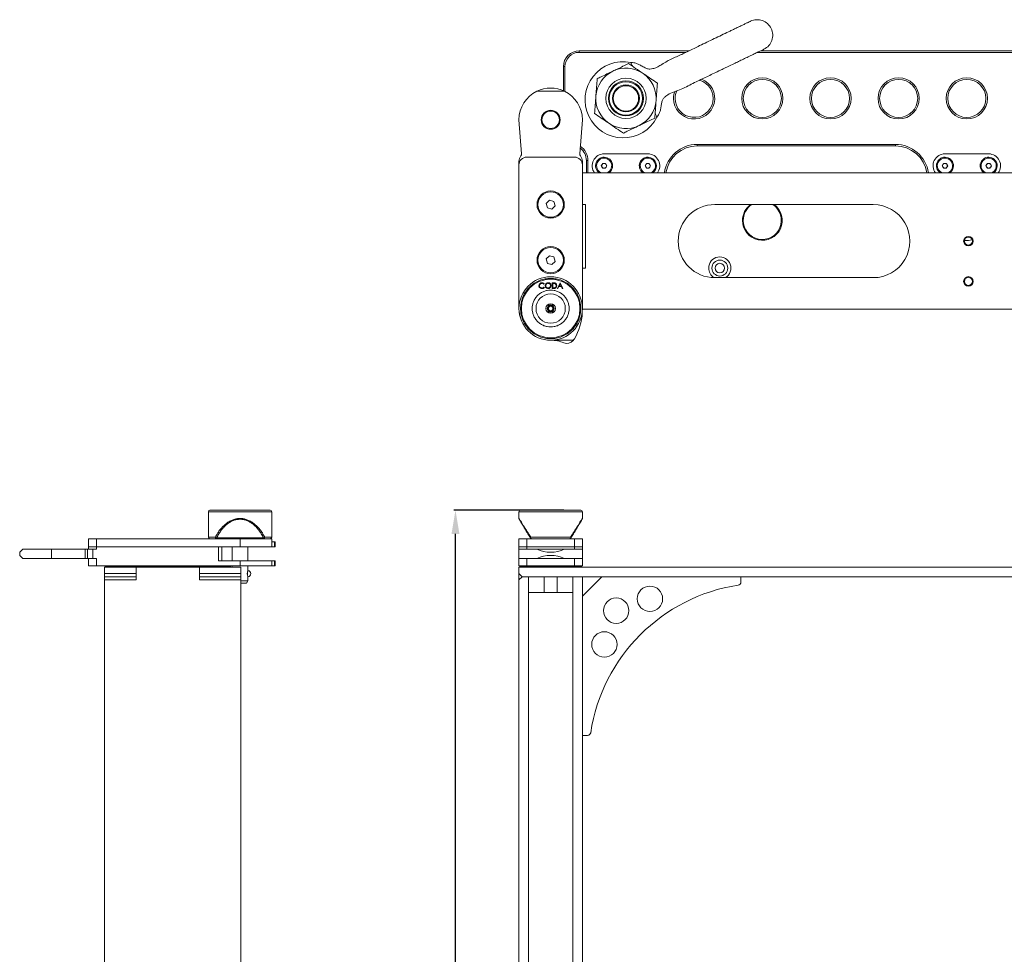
# Model space of a CAD drawing. Header units: millimetres. Extents: x -1676 to 1170, y -198 to 1090.
# Tile 4 of 20: x -1633 to -1012, y 501 to 1090. Entities that reach past the tile are written whole.
import ezdxf

# ---------------------------------------------------------------- set-up
doc = ezdxf.new("R2010")
doc.units = ezdxf.units.MM
doc.header["$PDSIZE"] = -1
doc.dimstyles.new('ISO-25', dxfattribs={"dimtxt": 2.5, "dimasz": 2.5, "dimexe": 1.25, "dimexo": 0.625, "dimtad": 1, "dimtxsty": 'Standard', "dimcen": 2.5, "dimadec": 0, "dimazin": 0, "dimtfac": 1, "dimtmove": 0, "dimatfit": 3, "dimfxl": 0, "dimarcsym": 0})

# ---------------------------------------------------------------- blocks, each defined once
blk = doc.blocks.new('*D8')
at = {"color": 0, "lineweight": -2}
for p, q in [((-1289.82, 781.23), (-1359.11, 781.23)), ((-1358.11, 118.23), (-1358.11, 766.23)), ((-1308.32, 103.23), (-1359.11, 103.23))]:
    blk.add_line(p, q, dxfattribs=at)
at = {"color": 0}
for points in [[(-1360.61, 766.23), (-1355.61, 766.23), (-1358.11, 781.23)], [(-1360.61, 118.23), (-1355.61, 118.23), (-1358.11, 103.23)]]:
    blk.add_solid(points, dxfattribs=at)
at = {"layer": 'Defpoints', "color": 0}
for p in [(-1358.11, 781.23), (-1288.82, 781.23), (-1307.32, 103.23)]:
    blk.add_point(p, dxfattribs=at)
at = {"color": 0, "insert": (-1371.31, 442.23), "char_height": 20, "attachment_point": 5, "rotation": 90}
blk.add_mtext('678,00', dxfattribs=at)

msp = doc.modelspace()

# ---------------------------------------------------------------- linework, layer by layer
at = {"color": 7, "linetype": 'Continuous', "lineweight": 15}
for p, q in [((-1280.068, 1069.885), (-1280.068, 1070.885)), ((-1280.068, 1070.885), (-1210.736, 1070.885)), ((-1212.812, 1069.885), (-1280.068, 1069.885)), ((-645.501, 1069.885), (-1167.636, 1069.885)), ((-1165.555, 1070.885), (-647.581, 1070.885)), ((-1290.068, 1045.715), (-1290.068, 1060.885)), ((-1289.068, 1060.885), (-1290.068, 1060.885)), ((-1289.068, 1060.885), (-1289.068, 1045.245)), ((-1306.786, 1045.385), (-1289.35, 1045.385)), ((-1316.386, 1006.017), (-1318.068, 1027.385)), ((-1278.068, 1027.385), (-1279.75, 1006.017)), ((-1205.568, 1011.885), (-1080.568, 1011.885)), ((-1205.568, 1011.885), (-1205.568, 1010.885)), ((-1080.568, 1010.885), (-1205.568, 1010.885)), ((-1080.568, 1011.885), (-1080.568, 1010.885)), ((-1318.068, 998.885), (-1318.068, 1001.301)), ((-1283.068, 1003.885), (-1313.068, 1003.885)), ((-1278.068, 1001.301), (-1278.068, 998.885)), ((-1275.568, 993.885), (-1275.568, 1001.656)), ((-1274.568, 1001.656), (-1275.568, 1001.656)), ((-1274.568, 1001.656), (-1274.568, 993.885)), ((-1236.778, 1005.885), (-1264.368, 1005.885)), ((-1021.778, 1005.885), (-1049.368, 1005.885)), ((-1318.068, 908.385), (-1318.068, 998.885)), ((-1278.068, 998.885), (-1278.068, 908.385)), ((-1278.068, 993.885), (-571.068, 993.885)), ((-1266.116, 998.441), (-1265.195, 999.922)), ((-1265.294, 996.904), (-1266.116, 998.441)), ((-1263.551, 996.847), (-1265.294, 996.904)), ((-1265.195, 999.922), (-1263.453, 999.865)), ((-1262.631, 998.328), (-1263.551, 996.847)), ((-1263.453, 999.865), (-1262.631, 998.328)), ((-1238.516, 998.441), (-1237.595, 999.922)), ((-1237.694, 996.904), (-1238.516, 998.441)), ((-1235.951, 996.847), (-1237.694, 996.904)), ((-1237.595, 999.922), (-1235.853, 999.865)), ((-1235.03, 998.328), (-1235.951, 996.847)), ((-1235.853, 999.865), (-1235.03, 998.328)), ((-1051.116, 998.441), (-1050.195, 999.922)), ((-1050.294, 996.904), (-1051.116, 998.441)), ((-1048.551, 996.847), (-1050.294, 996.904)), ((-1050.195, 999.922), (-1048.453, 999.865)), ((-1047.63, 998.328), (-1048.551, 996.847)), ((-1048.453, 999.865), (-1047.63, 998.328)), ((-1023.516, 998.441), (-1022.595, 999.922)), ((-1022.694, 996.904), (-1023.516, 998.441)), ((-1020.951, 996.847), (-1022.694, 996.904)), ((-1022.595, 999.922), (-1020.853, 999.865)), ((-1020.03, 998.328), (-1020.951, 996.847)), ((-1020.853, 999.865), (-1020.03, 998.328)), ((-1298.784, 976.681), (-1300.848, 974.663)), ((-1296.004, 975.903), (-1298.784, 976.681)), ((-1295.288, 973.106), (-1296.004, 975.903)), ((-1300.848, 974.663), (-1300.132, 971.866)), ((-1300.132, 971.866), (-1297.352, 971.088)), ((-1297.352, 971.088), (-1295.288, 973.106)), ((-1278.068, 973.885), (-1276.068, 973.885)), ((-1276.068, 973.885), (-1276.068, 933.885)), ((-1194.568, 973.926), (-1094.568, 973.926)), ((-1298.784, 941.681), (-1300.848, 939.663)), ((-1300.848, 939.663), (-1300.132, 936.866)), ((-1296.004, 940.903), (-1298.784, 941.681)), ((-1297.352, 936.088), (-1295.288, 938.106)), ((-1295.288, 938.106), (-1296.004, 940.903)), ((-1300.132, 936.866), (-1297.352, 936.088)), ((-1276.068, 933.885), (-1278.068, 933.885)), ((-1094.568, 927.843), (-1194.568, 927.843)), ((-1302.053, 923.908), (-1302.328, 923.698)), ((-1302.328, 921.903), (-1302.053, 921.695)), ((-1297.118, 924.551), (-1296.411, 924.551)), ((-1297.117, 921.051), (-1297.118, 924.551)), ((-1296.033, 921.051), (-1297.117, 921.051)), ((-1296.557, 924.192), (-1296.803, 924.192)), ((-1296.803, 924.192), (-1296.803, 921.41)), ((-1296.803, 921.41), (-1296.402, 921.41)), ((-1293.797, 921.051), (-1292.137, 924.551)), ((-1293.454, 921.051), (-1293.797, 921.051)), ((-1292.922, 922.172), (-1293.454, 921.051)), ((-1291.335, 922.172), (-1292.922, 922.172)), ((-1292.118, 923.868), (-1292.752, 922.531)), ((-1292.752, 922.531), (-1291.501, 922.531)), ((-1292.137, 924.551), (-1292.092, 924.551)), ((-1291.501, 922.531), (-1292.118, 923.868)), ((-1292.092, 924.551), (-1290.477, 921.051)), ((-1290.818, 921.051), (-1291.335, 922.172)), ((-1290.477, 921.051), (-1290.818, 921.051)), ((-571.078, 907.885), (-1278.058, 907.885)), ((-1310.848, 893.019), (-1310.688, 892.897)), ((-1310.63, 892.822), (-1310.678, 892.906)), ((-1284.827, 888.385), (-1298.068, 888.385)), ((-1514.001, 780.23), (-1514.001, 764.23)), ((-1475.501, 781.23), (-1512.501, 781.23)), ((-1474.001, 764.23), (-1474.001, 780.23)), ((-1318.068, 780.23), (-1318.068, 776.007)), ((-1279.068, 781.23), (-1317.068, 781.23)), ((-1298.068, 781.23), (-1316.568, 781.23)), ((-1279.568, 781.23), (-1298.068, 781.23)), ((-1278.068, 776.007), (-1278.068, 780.23)), ((-1310.63, 764.23), (-1285.506, 764.23)), ((-1589.501, 763.23), (-1589.501, 758.23)), ((-1584.501, 763.23), (-1589.501, 763.23)), ((-1584.501, 758.23), (-1589.501, 758.23)), ((-1589.501, 758.23), (-1589.501, 756.73)), ((-1584.501, 758.23), (-1584.501, 763.23)), ((-1494.001, 763.23), (-1584.501, 763.23)), ((-1494.001, 758.23), (-1584.501, 758.23)), ((-1507.501, 758.23), (-1584.501, 758.23)), ((-1584.501, 756.73), (-1584.501, 758.23)), ((-1508.785, 763.715), (-1509.125, 763.534)), ((-1479.216, 763.715), (-1508.785, 763.715)), ((-1507.501, 749.23), (-1507.501, 758.23)), ((-1505.501, 749.23), (-1505.501, 758.23)), ((-1499.001, 758.23), (-1499.001, 749.23)), ((-1494.001, 758.23), (-1494.001, 763.23)), ((-1474.001, 763.23), (-1494.001, 763.23)), ((-1474.001, 758.23), (-1494.001, 758.23)), ((-1489.001, 749.23), (-1489.001, 758.23)), ((-1478.877, 763.534), (-1479.216, 763.715)), ((-1474.001, 761.23), (-1474.001, 763.23)), ((-1474.001, 758.23), (-1474.001, 761.23)), ((-1472.317, 761.23), (-1474.001, 761.23)), ((-1472.317, 758.23), (-1474.001, 758.23)), ((-1472.317, 758.23), (-1472.317, 761.23)), ((-1472.317, 761.23), (-1471.928, 761.23)), ((-1471.928, 758.23), (-1472.317, 758.23)), ((-1471.928, 758.23), (-1471.928, 761.23)), ((-1318.068, 758.23), (-1318.068, 763.23)), ((-1313.068, 763.23), (-1318.068, 763.23)), ((-1313.068, 758.23), (-1318.068, 758.23)), ((-1318.068, 758.23), (-1318.068, 756.73)), ((-1313.068, 758.23), (-1313.068, 763.23)), ((-1313.068, 763.23), (-1283.068, 763.23)), ((-1283.068, 758.23), (-1313.068, 758.23)), ((-1313.068, 756.73), (-1313.068, 758.23)), ((-1310.72, 763.534), (-1310.86, 763.715)), ((-1285.416, 763.534), (-1285.277, 763.715)), ((-1285.277, 763.715), (-1285.416, 763.534)), ((-1285.277, 763.715), (-1285.277, 763.715)), ((-1283.068, 763.23), (-1283.068, 758.23)), ((-1278.068, 763.23), (-1283.068, 763.23)), ((-1278.068, 758.23), (-1283.068, 758.23)), ((-1283.068, 758.23), (-1283.068, 756.73)), ((-1278.068, 758.23), (-1278.068, 763.23)), ((-1278.056, 763.23), (-1278.068, 763.23)), ((-1278.056, 758.23), (-1278.068, 758.23)), ((-1278.068, 756.73), (-1278.068, 758.23)), ((-1278.056, 758.23), (-1278.056, 763.23)), ((-1633.001, 754.73), (-1633.001, 752.73)), ((-1613.001, 756.73), (-1631.001, 756.73)), ((-1613.001, 750.73), (-1613.001, 756.73)), ((-1591.633, 756.73), (-1613.001, 756.73)), ((-1591.633, 756.73), (-1591.633, 750.73)), ((-1590.174, 756.73), (-1591.633, 756.73)), ((-1590.174, 756.73), (-1590.174, 750.73)), ((-1586.918, 756.73), (-1590.174, 756.73)), ((-1586.918, 756.73), (-1586.918, 750.73)), ((-1584.501, 756.73), (-1586.918, 756.73)), ((-1318.068, 756.73), (-1318.068, 750.73)), ((-1306.786, 756.73), (-1318.068, 756.73)), ((-1289.35, 756.73), (-1306.786, 756.73)), ((-1278.068, 756.73), (-1289.35, 756.73)), ((-1278.068, 750.73), (-1278.068, 756.73)), ((-1631.001, 750.73), (-1613.001, 750.73)), ((-1613.001, 750.73), (-1591.633, 750.73)), ((-1591.633, 750.73), (-1590.174, 750.73)), ((-1590.174, 750.73), (-1586.918, 750.73)), ((-1589.501, 750.73), (-1589.501, 746.23)), ((-1584.501, 746.23), (-1589.501, 746.23)), ((-1586.918, 750.73), (-1584.501, 750.73)), ((-1584.501, 750.73), (-1584.501, 746.23)), ((-1494.001, 746.23), (-1584.501, 746.23)), ((-1579.001, 745.73), (-1579.001, 745.23)), ((-1500.001, 745.73), (-1579.001, 745.73)), ((-1563.501, 746.23), (-1563.501, 745.73)), ((-1555.501, 745.73), (-1555.501, 746.23)), ((-1528.501, 746.23), (-1528.501, 745.73)), ((-1520.501, 745.73), (-1520.501, 746.23)), ((-1494.001, 749.23), (-1507.501, 749.23)), ((-1500.001, 745.23), (-1500.001, 745.73)), ((-1499.001, 746.23), (-1499.001, 745.23)), ((-1494.001, 746.23), (-1494.001, 749.23)), ((-1474.001, 749.23), (-1494.001, 749.23)), ((-1474.001, 746.23), (-1494.001, 746.23)), ((-1489.001, 743.21), (-1489.001, 746.23)), ((-1474.001, 746.23), (-1474.001, 749.23)), ((-1472.317, 749.23), (-1474.001, 749.23)), ((-1472.317, 746.23), (-1474.001, 746.23)), ((-1472.317, 746.23), (-1472.317, 749.23)), ((-1472.317, 749.23), (-1471.928, 749.23)), ((-1471.928, 746.23), (-1472.317, 746.23)), ((-1471.928, 746.23), (-1471.928, 749.23)), ((-1318.068, 750.73), (-1306.786, 750.73)), ((-1318.068, 746.23), (-1318.068, 750.73)), ((-1313.068, 746.23), (-1318.068, 746.23)), ((-1317.568, 745.73), (-1317.568, 745.23)), ((-1305.434, 745.73), (-1317.568, 745.73)), ((-1313.068, 750.73), (-1313.068, 746.23)), ((-1283.068, 746.23), (-1313.068, 746.23)), ((-1306.786, 750.73), (-1289.35, 750.73)), ((-1305.434, 745.73), (-1305.434, 745.23)), ((-1290.703, 745.73), (-1305.434, 745.73)), ((-1303.068, 746.23), (-1303.068, 745.73)), ((-1302.068, 746.23), (-1302.068, 745.73)), ((-1294.068, 745.73), (-1294.068, 746.23)), ((-1293.068, 745.73), (-1293.068, 746.23)), ((-1290.703, 745.73), (-1290.703, 745.23)), ((-1278.568, 745.73), (-1290.703, 745.73)), ((-1289.35, 750.73), (-1278.068, 750.73)), ((-1283.068, 750.73), (-1283.068, 746.23)), ((-1278.068, 746.23), (-1283.068, 746.23)), ((-1278.568, 745.73), (-1278.568, 745.23)), ((-1278.068, 750.73), (-1278.068, 746.23)), ((-1278.056, 749.23), (-1278.068, 749.23)), ((-1278.056, 746.23), (-1278.068, 746.23)), ((-1278.056, 746.23), (-1278.056, 749.23)), ((-1579.501, 741.23), (-1579.501, 745.23)), ((-1559.501, 745.23), (-1579.501, 745.23)), ((-1579.501, 739.23), (-1579.501, 741.23)), ((-1579.501, 741.23), (-1559.501, 741.23)), ((-1559.501, 739.23), (-1579.501, 739.23)), ((-1579.501, 737.23), (-1579.501, 739.23)), ((-1559.501, 741.23), (-1559.501, 745.23)), ((-1559.501, 737.23), (-1559.501, 745.23)), ((-1559.501, 745.23), (-1519.501, 745.23)), ((-1493.501, 745.23), (-1519.501, 745.23)), ((-1519.501, 741.23), (-1519.501, 745.23)), ((-1519.501, 745.23), (-1519.501, 737.23)), ((-1519.501, 741.23), (-1493.501, 741.23)), ((-1493.501, 739.23), (-1519.501, 739.23)), ((-1493.501, 741.23), (-1493.501, 745.23)), ((-1493.501, 741.23), (-1493.501, 739.23)), ((-1493.501, 739.23), (-1493.501, 737.23)), ((-1489.001, 736.73), (-1489.001, 739.25)), ((-531.068, 745.23), (-1318.068, 745.23)), ((-1318.068, 741.23), (-1318.068, 745.23)), ((-1318.068, 741.23), (-1316.068, 739.23)), ((-1318.068, 741.23), (-1318.068, 737.23)), ((-1316.068, 739.23), (-1318.068, 737.23)), ((-533.068, 739.23), (-1316.068, 739.23)), ((-1312.068, 739.23), (-1316.068, 739.23)), ((-1312.068, 739.23), (-1312.068, 145.23)), ((-1302.068, 739.23), (-1302.068, 729.241)), ((-1294.068, 729.241), (-1294.068, 739.23)), ((-1278.068, 739.23), (-1284.068, 739.23)), ((-1284.068, 739.23), (-1284.068, 448.73)), ((-1278.068, 739.23), (-1278.068, 448.73)), ((-1278.068, 726.917), (-1265.755, 739.23)), ((-1178.068, 739.23), (-1178.068, 735.96)), ((-1579.501, 147.23), (-1579.501, 737.23)), ((-1559.501, 737.23), (-1579.501, 737.23)), ((-1493.501, 737.23), (-1519.501, 737.23)), ((-1493.501, 737.23), (-1493.501, 147.23)), ((-1493.501, 736.73), (-1489.001, 736.73)), ((-1493.501, 735.23), (-1490.001, 735.23)), ((-1490.001, 735.23), (-1489.001, 736.73)), ((-1318.068, 737.23), (-1318.068, 147.23)), ((-1312.068, 729.241), (-1284.068, 729.241)), ((-1274.799, 639.23), (-1278.068, 639.23))]:
    msp.add_line(p, q, dxfattribs=at)
at = {"color": 8, "linetype": 'Continuous', "lineweight": 15}
for p, q in [((-1310.63, 892.822), (-1310.848, 893.019)), ((-1494.001, 780.23), (-1514.001, 780.23)), ((-1474.001, 780.23), (-1494.001, 780.23)), ((-1278.068, 780.23), (-1318.068, 780.23)), ((-1509.563, 764.23), (-1514.001, 764.23)), ((-1478.438, 764.23), (-1474.001, 764.23))]:
    msp.add_line(p, q, dxfattribs=at)
at = {"color": 7, "linetype": 'Continuous', "lineweight": 15, "flags": 128}
for points in [[(-1631.001, 756.73), (-1631.867, 755.863), (-1632.494, 755.236), (-1632.874, 754.857), (-1633.001, 754.73)], [(-1633.001, 752.73), (-1632.874, 752.603), (-1632.494, 752.223), (-1631.867, 751.596), (-1631.001, 750.73)]]:
    msp.add_lwpolyline(points, dxfattribs=at)
at = {"color": 7, "linetype": 'Continuous', "lineweight": 15}
for centre, radius in [((-1250.568, 1040.885), 12.7), ((-1250.568, 1040.885), 11.113), ((-1250.568, 1040.885), 11), ((-1250.568, 1040.885), 10.5), ((-1164.568, 1040.885), 13), ((-1164.568, 1040.885), 12), ((-1121.568, 1040.885), 13), ((-1121.568, 1040.885), 12), ((-1078.568, 1040.885), 13), ((-1078.568, 1040.885), 12), ((-1035.568, 1040.885), 13), ((-1035.568, 1040.885), 12), ((-1250.568, 1040.885), 8.5), ((-1250.568, 1040.885), 8), ((-1298.068, 1027.385), 6), ((-1298.068, 1027.385), 5.5), ((-1298.068, 973.885), 8.6), ((-1298.068, 973.885), 8), ((-1034.568, 950.885), 3), ((-1034.568, 950.885), 2.5), ((-1298.068, 938.885), 8.6), ((-1298.068, 938.885), 8), ((-1191.373, 933.885), 5), ((-1191.373, 933.885), 3), ((-1298.068, 908.385), 20), ((-1298.068, 908.385), 18.5), ((-1034.568, 925.485), 3), ((-1034.568, 925.485), 2.5), ((-1298.068, 908.385), 9.245), ((-1298.068, 908.385), 3), ((-1298.068, 908.385), 2.25), ((-1298.068, 908.385), 1.9), ((-1298.068, 908.385), 1.4), ((-1235.443, 725.355), 8), ((-1256.729, 717.891), 8), ((-1264.194, 696.605), 8)]:
    msp.add_circle(centre, radius, dxfattribs=at)
for centre, radius, start, end in [((-1167.789, 1080.686), 9.8, 25.674275, 115.680431), ((-1167.789, 1080.684), 9.8, 295.676434, 25.682103), ((-1280.068, 1060.885), 10, 90, 180), ((-1280.068, 1060.885), 9, 90, 180), ((-1252.371, 1040.018), 24, 78.494169, 205.678267), ((-1250.568, 1040.885), 19.05, 115.678267, 175.678267), ((-1250.568, 1040.885), 19.05, 55.678267, 115.678267), ((-1250.568, 1040.885), 19.05, 355.678267, 55.678267), ((-1207.568, 1040.885), 13, 180, 68.914407), ((-1207.568, 1040.885), 12, 180, 73.446615), ((-1298.068, 1027.385), 20, 115.841933, 180), ((-1298.068, 1027.385), 20, 64.158067, 115.841933), ((-1298.068, 1027.385), 20, 0, 64.158067), ((-1207.568, 1040.885), 13, 160.617787, 180), ((-1207.568, 1040.885), 12, 156.250796, 180), ((-1250.568, 1040.885), 19.05, 175.678267, 235.678267), ((-1250.568, 1040.885), 19.05, 295.678267, 355.678267), ((-1252.371, 1040.018), 24, 205.678267, 332.845713), ((-1250.568, 1040.885), 19.05, 235.678267, 295.678267), ((-1285.568, 1001.656), 10, 0, 52.41918), ((-1285.568, 1001.656), 11, 0, 55.750999), ((-1205.568, 990.885), 21, 90, 171.786789), ((-1205.568, 990.885), 20, 90, 171.373073), ((-1080.568, 990.885), 21, 8.213211, 90), ((-1080.568, 990.885), 20, 8.626927, 90), ((-1313.068, 1001.301), 5, 139.365668, 180), ((-1313.068, 998.885), 5, 90, 180), ((-1318.38, 1005.86), 2, 319.365668, 4.5), ((-1283.068, 998.885), 5, 360, 90), ((-1277.756, 1005.86), 2, 175.5, 220.634332), ((-1283.068, 1001.301), 5, 0, 40.634332), ((-1264.368, 998.385), 7.5, 90, 216.869897), ((-1264.373, 998.385), 5.4, 0, 236.44269), ((-1264.373, 998.385), 4.82, 28.136783, 249.004721), ((-1264.373, 998.385), 4.82, 290.995279, 28.136783), ((-1236.773, 998.385), 5.4, 0, 236.44269), ((-1236.773, 998.385), 4.82, 28.136783, 249.004721), ((-1236.778, 998.385), 7.5, 323.130103, 90), ((-1236.773, 998.385), 4.82, 290.995279, 28.136783), ((-1049.368, 998.385), 7.5, 90, 216.869897), ((-1049.373, 998.385), 5.4, 0, 236.44269), ((-1049.373, 998.385), 4.82, 28.136783, 249.004721), ((-1049.373, 998.385), 4.82, 290.995279, 28.136783), ((-1021.773, 998.385), 5.4, 0, 236.44269), ((-1021.773, 998.385), 4.82, 28.136783, 249.004721), ((-1021.778, 998.385), 7.5, 323.130103, 90), ((-1021.773, 998.385), 4.82, 290.995279, 28.136783), ((-1264.373, 998.385), 1.51, 148.136783, 208.136783), ((-1264.373, 998.385), 1.51, 208.136783, 268.136783), ((-1264.373, 998.385), 1.51, 88.136783, 148.136783), ((-1264.373, 998.385), 1.51, 268.136783, 328.136783), ((-1264.373, 998.385), 1.51, 28.136783, 88.136783), ((-1264.373, 998.385), 1.51, 328.136783, 28.136783), ((-1264.373, 998.385), 5.4, 303.55731, 0), ((-1236.773, 998.385), 1.51, 148.136783, 208.136783), ((-1236.773, 998.385), 1.51, 208.136783, 268.136783), ((-1236.773, 998.385), 1.51, 88.136783, 148.136783), ((-1236.773, 998.385), 1.51, 268.136783, 328.136783), ((-1236.773, 998.385), 1.51, 28.136783, 88.136783), ((-1236.773, 998.385), 1.51, 328.136783, 28.136783), ((-1236.773, 998.385), 5.4, 303.55731, 0), ((-1049.373, 998.385), 1.51, 148.136783, 208.136783), ((-1049.373, 998.385), 1.51, 208.136783, 268.136783), ((-1049.373, 998.385), 1.51, 88.136783, 148.136783), ((-1049.373, 998.385), 1.51, 268.136783, 328.136783), ((-1049.373, 998.385), 1.51, 28.136783, 88.136783), ((-1049.373, 998.385), 1.51, 328.136783, 28.136783), ((-1049.373, 998.385), 5.4, 303.55731, 0), ((-1021.773, 998.385), 1.51, 148.136783, 208.136783), ((-1021.773, 998.385), 1.51, 208.136783, 268.136783), ((-1021.773, 998.385), 1.51, 88.136783, 148.136783), ((-1021.773, 998.385), 1.51, 268.136783, 328.136783), ((-1021.773, 998.385), 1.51, 28.136783, 88.136783), ((-1021.773, 998.385), 1.51, 328.136783, 28.136783), ((-1021.773, 998.385), 5.4, 303.55731, 0), ((-1194.568, 950.885), 23.042, 90, 270), ((-1164.568, 963.885), 12.5, 126.550953, 180), ((-1164.568, 963.885), 12.5, 180, 53.449047), ((-1164.568, 963.885), 12, 180, 56.803687), ((-1164.568, 963.885), 12, 123.196313, 180), ((-1094.568, 950.885), 23.042, 269.999997, 90.000003), ((-1191.373, 933.885), 7, 300.335255, 180), ((-1191.373, 933.885), 7, 180, 239.622988), ((-1312.976, 907.455), 34.92, 328.76572, 357.18516), ((-1298.068, 866.885), 21.5, 67.170482, 90), ((-1287.782, 891.369), 5.058, 247.384754, 320.793847), ((-1284.827, 890.385), 2, 270, 328.76572), ((-1312.976, 907.455), 34.92, 326.48195, 328.76572), ((-1513.001, 780.23), 1, 90, 180), ((-1475.001, 780.23), 1, 0, 90), ((-1317.068, 780.23), 1, 90, 180), ((-1279.068, 780.23), 1, 0, 90), ((-1513.001, 764.23), 1, 180, 270), ((-1475.001, 764.23), 1, 270, 0), ((-1298.068, 774.73), 20, 244.158067, 295.841933), ((-1298.068, 732.73), 20, 64.158067, 115.841933), ((-1489.299, 741.23), 2, 278.187889, 81.896267), ((-1162.957, 624.118), 111.144, 98.698606, 171.301394), ((-1180.068, 735.96), 2, 278.698606, 360), ((-1274.799, 641.23), 2, 270, 351.301394)]:
    msp.add_arc(centre, radius, start, end, dxfattribs=at)
at = {"color": 8, "linetype": 'Continuous', "lineweight": 15}
msp.add_arc((-1035.568, 963.885), 12.663, 263.360489, 285.436927, dxfattribs=at)
at = {"color": 7, "linetype": 'Continuous', "lineweight": 15}
for points, knots in [([(-1172.036, 1089.517), (-1172.114, 1089.48), (-1172.266, 1089.407), (-1173.427, 1088.849), (-1175.048, 1088.069), (-1177.032, 1087.115), (-1179.222, 1086.062), (-1181.482, 1084.976), (-1183.714, 1083.904), (-1186.567, 1082.531), (-1190.22, 1080.772), (-1194.801, 1078.567), (-1199.45, 1076.341), (-1203.752, 1074.283), (-1207.666, 1072.389), (-1211.197, 1070.656), (-1214.59, 1069.012), (-1217.884, 1067.532), (-1221.289, 1066.027), (-1224.686, 1064.32), (-1227.64, 1062.413), (-1229.829, 1061.121), (-1231.329, 1060.416), (-1232.419, 1059.982), (-1233.801, 1059.583), (-1235.198, 1059.334), (-1236.854, 1059.431), (-1238.724, 1060.211), (-1240.789, 1061.386), (-1242.88, 1062.52), (-1244.716, 1063.214), (-1246.31, 1063.383), (-1247.194, 1063.49), (-1247.59, 1063.537)], [0, 0, 0, 0, 0.0539006, 0.1040533, 0.1505141, 0.1932113, 0.2321143, 0.2672667, 0.2987285, 0.3266798, 0.3798958, 0.4315635, 0.4816798, 0.5304349, 0.5681826, 0.6066671, 0.6452482, 0.6819687, 0.7204606, 0.7584793, 0.7954701, 0.8242665, 0.8335126, 0.8448195, 0.8586544, 0.875422, 0.8856331, 0.9060735, 0.9327615, 0.9541394, 0.9743861, 0.9885263, 1, 1, 1, 1]), ([(-1231.015, 1029.065), (-1230.713, 1029.533), (-1230.034, 1030.582), (-1229.096, 1032.389), (-1228.616, 1034.693), (-1228.23, 1037.034), (-1227.809, 1039.212), (-1226.934, 1041.018), (-1225.617, 1042.208), (-1223.475, 1043.746), (-1220.114, 1045.146), (-1215.663, 1046.594), (-1211.362, 1048.7), (-1207.418, 1050.791), (-1203.531, 1052.667), (-1199.66, 1054.488), (-1195.832, 1056.313), (-1192.351, 1057.993), (-1189.074, 1059.577), (-1185.903, 1061.105), (-1182.678, 1062.655), (-1179.452, 1064.203), (-1176.362, 1065.688), (-1173.256, 1067.181), (-1170.276, 1068.615), (-1167.581, 1069.911), (-1165.403, 1070.958), (-1163.85, 1071.705), (-1163.647, 1071.802), (-1163.542, 1071.852)], [0, 0, 0, 0, 0.0161073, 0.0360908, 0.0579698, 0.0831921, 0.1043952, 0.1215288, 0.1399239, 0.1552436, 0.1994656, 0.246876, 0.2945579, 0.3410134, 0.3861776, 0.4272825, 0.4660918, 0.5081606, 0.5380037, 0.5714766, 0.6119269, 0.6469011, 0.6858137, 0.728507, 0.7749835, 0.8253772, 0.8797301, 0.9379229, 1, 1, 1, 1]), ([(-1258.823, 1058.053), (-1257.923, 1058.486), (-1255.802, 1059.506), (-1252.474, 1061.106), (-1250.102, 1062.246), (-1248.91, 1062.819)], [0, 0, 0, 0, 0.2684094, 0.632373, 1, 1, 1, 1]), ([(-1248.91, 1062.819), (-1247.435, 1061.812), (-1244.458, 1059.779), (-1241.38, 1057.678), (-1239.827, 1056.618)], [0, 0, 0, 0, 0.4954575, 1, 1, 1, 1]), ([(-1247.585, 1063.527), (-1247.535, 1063.423), (-1247.433, 1063.212), (-1246.929, 1062.163), (-1246.508, 1061.288), (-1246.43, 1061.126)], [0, 0, 0, 0, 0.4437802, 0.8968158, 1, 1, 1, 1]), ([(-1268.735, 1053.287), (-1267.903, 1053.688), (-1265.876, 1054.662), (-1262.568, 1056.253), (-1260.076, 1057.451), (-1258.823, 1058.053)], [0, 0, 0, 0, 0.2572442, 0.6263794, 1, 1, 1, 1]), ([(-1239.827, 1056.618), (-1239.612, 1056.471), (-1237.981, 1055.357), (-1234.907, 1053.259), (-1232.14, 1051.37), (-1230.743, 1050.416)], [0, 0, 0, 0, 0.0701037, 0.5307907, 1, 1, 1, 1]), ([(-1269.564, 1042.32), (-1269.544, 1042.58), (-1269.396, 1044.549), (-1269.115, 1048.261), (-1268.863, 1051.602), (-1268.735, 1053.287)], [0, 0, 0, 0, 0.0701081, 0.5307937, 1, 1, 1, 1]), ([(-1230.743, 1050.416), (-1230.878, 1048.635), (-1231.15, 1045.04), (-1231.431, 1041.324), (-1231.572, 1039.449)], [0, 0, 0, 0, 0.4954581, 1, 1, 1, 1]), ([(-1270.393, 1031.353), (-1270.258, 1033.134), (-1269.987, 1036.729), (-1269.706, 1040.445), (-1269.564, 1042.32)], [0, 0, 0, 0, 0.49545802, 1, 1, 1, 1]), ([(-1231.572, 1039.449), (-1231.592, 1039.189), (-1231.741, 1037.22), (-1232.021, 1033.509), (-1232.274, 1030.168), (-1232.401, 1028.482)], [0, 0, 0, 0, 0.0701081, 0.5307937, 1, 1, 1, 1]), ([(-1261.309, 1025.152), (-1261.525, 1025.299), (-1263.155, 1026.412), (-1266.229, 1028.511), (-1268.997, 1030.4), (-1270.393, 1031.353)], [0, 0, 0, 0, 0.0701081, 0.5307952, 1, 1, 1, 1]), ([(-1232.175, 1031.476), (-1232.098, 1031.317), (-1231.68, 1030.445), (-1231.228, 1029.536), (-1230.963, 1028.895), (-1231.016, 1029.065), (-1231.016, 1029.065)], [0, 0, 0, 0, 0.1007678, 0.550683, 0.9998297, 1, 1, 1, 1]), ([(-1252.226, 1018.95), (-1253.701, 1019.957), (-1256.678, 1021.99), (-1259.756, 1024.091), (-1261.309, 1025.152)], [0, 0, 0, 0, 0.4954574, 1, 1, 1, 1]), ([(-1242.313, 1023.716), (-1241.413, 1024.149), (-1239.292, 1025.168), (-1235.965, 1026.768), (-1233.593, 1027.909), (-1232.401, 1028.482)], [0, 0, 0, 0, 0.2684058, 0.6323712, 1, 1, 1, 1]), ([(-1252.226, 1018.95), (-1251.393, 1019.35), (-1249.367, 1020.325), (-1246.058, 1021.915), (-1243.567, 1023.113), (-1242.313, 1023.716)], [0, 0, 0, 0, 0.2572443, 0.6263795, 1, 1, 1, 1]), ([(-1317.068, 908.384), (-1317.007, 909.543), (-1316.88, 911.93), (-1315.823, 915.471), (-1314.07, 918.877), (-1311.599, 921.915), (-1309.058, 923.979), (-1306.823, 925.284), (-1304.54, 926.324), (-1301.614, 927.166), (-1298.068, 927.491), (-1294.522, 927.166), (-1290.981, 926.148), (-1287.576, 924.384), (-1284.538, 921.916), (-1282.474, 919.374), (-1281.169, 917.14), (-1280.129, 914.856), (-1279.287, 911.93), (-1278.962, 908.385), (-1279.287, 904.839), (-1280.305, 901.298), (-1282.069, 897.893), (-1284.537, 894.854), (-1287.078, 892.79), (-1289.313, 891.485), (-1291.597, 890.445), (-1294.522, 889.603), (-1298.068, 889.278), (-1301.614, 889.604), (-1305.155, 890.621), (-1308.56, 892.386), (-1311.599, 894.853), (-1313.662, 897.395), (-1314.968, 899.629), (-1316.003, 901.913), (-1316.88, 904.839), (-1317.007, 907.226), (-1317.068, 908.384)], [0, 0, 0, 0, 0.0291242, 0.059993, 0.0921451, 0.1249796, 0.1578138, 0.1739082, 0.1900073, 0.2208758, 0.2500001, 0.2791244, 0.3099932, 0.3421451, 0.3749794, 0.4078138, 0.4239083, 0.4400072, 0.4708759, 0.5000001, 0.5291243, 0.5599931, 0.592145, 0.6249794, 0.6578136, 0.6739084, 0.6900071, 0.7208761, 0.7499999, 0.7791242, 0.809993, 0.8421449, 0.8749796, 0.9078137, 0.9239082, 0.940007, 0.9708758, 1, 1, 1, 1]), ([(-1298.068, 920.014), (-1297.359, 919.976), (-1295.898, 919.898), (-1293.731, 919.251), (-1291.647, 918.178), (-1289.787, 916.666), (-1288.276, 914.807), (-1287.196, 912.722), (-1286.573, 910.555), (-1286.374, 908.385), (-1286.573, 906.214), (-1287.196, 904.047), (-1288.276, 901.963), (-1289.787, 900.103), (-1291.646, 898.592), (-1293.73, 897.513), (-1295.898, 896.89), (-1298.068, 896.691), (-1300.238, 896.89), (-1302.406, 897.513), (-1304.49, 898.592), (-1306.35, 900.103), (-1307.86, 901.963), (-1308.94, 904.047), (-1309.563, 906.214), (-1309.762, 908.384), (-1309.563, 910.555), (-1308.94, 912.722), (-1307.86, 914.806), (-1306.35, 916.666), (-1304.49, 918.178), (-1302.406, 919.251), (-1300.239, 919.898), (-1298.778, 919.976), (-1298.068, 920.014)], [0, 0, 0, 0, 0.0291295, 0.0600027, 0.0921602, 0.1250002, 0.1578401, 0.1899973, 0.2208712, 0.2500001, 0.2791291, 0.310003, 0.3421604, 0.3750001, 0.4078399, 0.4399976, 0.470871, 0.5000006, 0.5291292, 0.5600032, 0.5921607, 0.6250002, 0.65784, 0.6899976, 0.7208712, 0.7500003, 0.7791293, 0.8100031, 0.8421606, 0.8750003, 0.9078401, 0.9399971, 0.9708713, 1, 1, 1, 1]), ([(-1305.464, 922.821), (-1305.432, 923.095), (-1305.368, 923.644), (-1304.85, 924.245), (-1304.227, 924.592), (-1303.796, 924.624), (-1303.58, 924.64)], [0, 0, 0, 0, 0.2795102, 0.5590713, 0.7793788, 1, 1, 1, 1]), ([(-1305.02, 921.573), (-1305.165, 921.785), (-1305.424, 922.164), (-1305.451, 922.62), (-1305.464, 922.821)], [0, 0, 0, 0, 0.5590214, 1, 1, 1, 1]), ([(-1303.6, 924.281), (-1303.824, 924.256), (-1304.271, 924.205), (-1304.792, 923.825), (-1305.102, 923.325), (-1305.134, 922.973), (-1305.15, 922.797)], [0, 0, 0, 0, 0.2798586, 0.5595224, 0.7796842, 1, 1, 1, 1]), ([(-1305.15, 922.797), (-1305.123, 922.571), (-1305.07, 922.118), (-1304.631, 921.63), (-1304.111, 921.357), (-1303.756, 921.332), (-1303.578, 921.32)], [0, 0, 0, 0, 0.2794302, 0.5589239, 0.7792717, 1, 1, 1, 1]), ([(-1303.576, 920.961), (-1303.886, 920.987), (-1304.439, 921.034), (-1304.842, 921.408), (-1305.02, 921.573)], [0, 0, 0, 0, 0.5597973, 1, 1, 1, 1]), ([(-1302.328, 923.698), (-1302.531, 923.886), (-1302.894, 924.224), (-1303.384, 924.264), (-1303.6, 924.281)], [0, 0, 0, 0, 0.5583926, 1, 1, 1, 1]), ([(-1303.58, 924.64), (-1303.244, 924.603), (-1302.644, 924.537), (-1302.234, 924.1), (-1302.053, 923.908)], [0, 0, 0, 0, 0.5595333, 1, 1, 1, 1]), ([(-1303.578, 921.32), (-1303.308, 921.353), (-1302.823, 921.412), (-1302.48, 921.753), (-1302.328, 921.903)], [0, 0, 0, 0, 0.55877491, 1, 1, 1, 1]), ([(-1302.053, 921.695), (-1302.161, 921.571), (-1302.377, 921.324), (-1302.896, 921.027), (-1303.318, 920.986), (-1303.576, 920.961)], [0, 0, 0, 0, 0.2804013, 0.5607881, 1, 1, 1, 1]), ([(-1301.515, 922.785), (-1301.483, 923.055), (-1301.418, 923.595), (-1300.939, 924.21), (-1300.334, 924.577), (-1299.91, 924.619), (-1299.698, 924.64)], [0, 0, 0, 0, 0.27972565, 0.55932269, 0.77966272, 1, 1, 1, 1]), ([(-1299.67, 920.961), (-1299.941, 920.991), (-1300.483, 921.051), (-1301.087, 921.546), (-1301.458, 922.146), (-1301.496, 922.572), (-1301.515, 922.785)], [0, 0, 0, 0, 0.2796712, 0.5593516, 0.7796392, 1, 1, 1, 1]), ([(-1299.682, 924.281), (-1299.903, 924.253), (-1300.345, 924.195), (-1300.851, 923.805), (-1301.153, 923.309), (-1301.185, 922.961), (-1301.201, 922.786)], [0, 0, 0, 0, 0.2796293, 0.5593518, 0.7796275, 1, 1, 1, 1]), ([(-1301.201, 922.786), (-1301.174, 922.566), (-1301.12, 922.125), (-1300.697, 921.649), (-1300.202, 921.362), (-1299.855, 921.334), (-1299.682, 921.32)], [0, 0, 0, 0, 0.27941978, 0.55908411, 0.77948035, 1, 1, 1, 1]), ([(-1299.698, 924.64), (-1299.423, 924.611), (-1298.875, 924.554), (-1298.262, 924.057), (-1297.89, 923.448), (-1297.853, 923.017), (-1297.835, 922.802)], [0, 0, 0, 0, 0.2797595, 0.5593556, 0.779567, 1, 1, 1, 1]), ([(-1298.15, 922.803), (-1298.176, 923.025), (-1298.23, 923.469), (-1298.656, 923.951), (-1299.16, 924.23), (-1299.508, 924.264), (-1299.682, 924.281)], [0, 0, 0, 0, 0.2794616, 0.5588622, 0.7795061, 1, 1, 1, 1]), ([(-1299.682, 921.32), (-1299.46, 921.345), (-1299.016, 921.396), (-1298.501, 921.779), (-1298.198, 922.278), (-1298.166, 922.628), (-1298.15, 922.803)], [0, 0, 0, 0, 0.2798202, 0.5593942, 0.7796562, 1, 1, 1, 1]), ([(-1297.835, 922.802), (-1297.866, 922.53), (-1297.928, 921.987), (-1298.426, 921.385), (-1299.03, 921.015), (-1299.456, 920.979), (-1299.67, 920.961)], [0, 0, 0, 0, 0.2796356, 0.5593522, 0.7795965, 1, 1, 1, 1]), ([(-1295.482, 924.093), (-1295.681, 924.129), (-1296.037, 924.191), (-1296.398, 924.191), (-1296.557, 924.192)], [0, 0, 0, 0, 0.5595488, 1, 1, 1, 1]), ([(-1296.411, 924.551), (-1296.2, 924.55), (-1295.825, 924.55), (-1295.461, 924.463), (-1295.3, 924.424)], [0, 0, 0, 0, 0.5604645, 1, 1, 1, 1]), ([(-1296.402, 921.41), (-1296.213, 921.409), (-1295.877, 921.408), (-1295.546, 921.471), (-1295.401, 921.499)], [0, 0, 0, 0, 0.5604061, 1, 1, 1, 1]), ([(-1294.246, 922.756), (-1294.271, 922.494), (-1294.322, 921.969), (-1294.776, 921.343), (-1295.413, 921.069), (-1295.826, 921.057), (-1296.033, 921.051)], [0, 0, 0, 0, 0.2801256, 0.5592573, 0.7788326, 1, 1, 1, 1]), ([(-1294.56, 922.757), (-1294.571, 922.921), (-1294.594, 923.248), (-1294.811, 923.661), (-1295.12, 923.955), (-1295.361, 924.047), (-1295.482, 924.093)], [0, 0, 0, 0, 0.2801808, 0.5597608, 0.7798129, 1, 1, 1, 1]), ([(-1295.401, 921.499), (-1295.261, 921.56), (-1294.982, 921.682), (-1294.63, 922.125), (-1294.586, 922.517), (-1294.56, 922.757)], [0, 0, 0, 0, 0.2805316, 0.5610132, 1, 1, 1, 1]), ([(-1295.3, 924.424), (-1295.122, 924.338), (-1294.766, 924.165), (-1294.333, 923.575), (-1294.279, 923.067), (-1294.246, 922.756)], [0, 0, 0, 0, 0.2802682, 0.5607193, 1, 1, 1, 1]), ([(-1494.001, 781.23), (-1495.16, 781.23), (-1497.547, 781.23), (-1501.088, 781.23), (-1504.493, 781.23), (-1507.531, 781.23), (-1509.596, 781.23), (-1510.899, 781.23), (-1511.946, 781.23), (-1512.739, 781.23), (-1513.087, 781.23), (-1513.001, 781.23), (-1513.001, 781.23)], [0, 0, 0, 0, 0.116496, 0.2399701, 0.3685774, 0.4999141, 0.6312508, 0.6956282, 0.7600233, 0.8834974, 0.9999933, 1, 1, 1, 1]), ([(-1475.001, 781.23), (-1475.062, 781.23), (-1475.189, 781.23), (-1476.246, 781.23), (-1477.999, 781.23), (-1480.47, 781.23), (-1483.011, 781.23), (-1485.246, 781.23), (-1487.529, 781.23), (-1490.455, 781.23), (-1492.842, 781.23), (-1494.001, 781.23)], [0, 0, 0, 0, 0.1164968, 0.2399717, 0.3685799, 0.4999175, 0.631255, 0.6956329, 0.7600283, 0.8835033, 1, 1, 1, 1]), ([(-1509.563, 764.23), (-1509.083, 765.115), (-1508.166, 766.804), (-1506.496, 769.145), (-1504.689, 771.185), (-1502.707, 772.923), (-1500.621, 774.294), (-1498.447, 775.277), (-1496.233, 775.892), (-1494.736, 775.969), (-1494.001, 776.007)], [0, 0, 0, 0, 0.1566719, 0.2987548, 0.4388886, 0.5659627, 0.686066, 0.7967761, 0.9000631, 1, 1, 1, 1]), ([(-1508.785, 763.715), (-1508.338, 764.585), (-1507.47, 766.271), (-1505.891, 768.604), (-1504.167, 770.659), (-1502.289, 772.394), (-1500.301, 773.774), (-1498.236, 774.763), (-1496.126, 775.36), (-1494.001, 775.557), (-1491.875, 775.36), (-1489.765, 774.763), (-1487.7, 773.774), (-1485.713, 772.395), (-1483.834, 770.66), (-1482.111, 768.604), (-1480.531, 766.272), (-1479.664, 764.586), (-1479.216, 763.715)], [0, 0, 0, 0, 0.0779827, 0.151097, 0.220832, 0.2852677, 0.3447444, 0.3999633, 0.4507779, 0.5, 0.54921, 0.6000366, 0.655243, 0.7147322, 0.7791554, 0.848903, 0.9220097, 1, 1, 1, 1]), ([(-1494.001, 776.007), (-1493.265, 775.969), (-1491.768, 775.892), (-1489.554, 775.277), (-1487.38, 774.294), (-1485.294, 772.923), (-1483.312, 771.185), (-1481.505, 769.145), (-1479.835, 766.804), (-1478.919, 765.115), (-1478.438, 764.23)], [0, 0, 0, 0, 0.09993635, 0.20322393, 0.31393246, 0.43403744, 0.5611095, 0.70124525, 0.84332661, 1, 1, 1, 1]), ([(-1318.068, 776.01), (-1318.062, 775.919), (-1318.05, 775.737), (-1317.966, 775.571), (-1317.923, 775.489)], [0, 0, 0, 0, 0.5014977, 1, 1, 1, 1]), ([(-1318.068, 776.007), (-1318.044, 775.969), (-1317.996, 775.892), (-1317.607, 775.277), (-1316.987, 774.294), (-1316.12, 772.923), (-1315.023, 771.185), (-1313.734, 769.145), (-1312.256, 766.804), (-1311.19, 765.115), (-1310.63, 764.23)], [0, 0, 0, 0, 0.09993694, 0.20322347, 0.31393221, 0.43403692, 0.56110944, 0.70124556, 0.84332641, 1, 1, 1, 1]), ([(-1317.913, 775.47), (-1317.892, 775.436), (-1317.847, 775.361), (-1317.484, 774.756), (-1316.896, 773.776), (-1316.067, 772.394), (-1315.026, 770.66), (-1313.793, 768.604), (-1312.393, 766.272), (-1311.382, 764.586), (-1310.86, 763.715)], [0, 0, 0, 0, 0.0881796, 0.1909878, 0.3026545, 0.422984, 0.5532942, 0.6943734, 0.8422476, 1, 1, 1, 1]), ([(-1285.506, 764.23), (-1284.947, 765.115), (-1283.88, 766.804), (-1282.402, 769.145), (-1281.113, 771.185), (-1280.016, 772.923), (-1279.149, 774.294), (-1278.529, 775.277), (-1278.14, 775.892), (-1278.092, 775.969), (-1278.068, 776.007)], [0, 0, 0, 0, 0.1566728, 0.2987556, 0.4388894, 0.5659627, 0.686066, 0.7967763, 0.9000632, 1, 1, 1, 1]), ([(-1278.224, 775.47), (-1278.244, 775.436), (-1278.289, 775.361), (-1278.652, 774.756), (-1279.24, 773.776), (-1280.069, 772.394), (-1281.11, 770.66), (-1282.343, 768.604), (-1283.743, 766.272), (-1284.755, 764.586), (-1285.277, 763.715)], [0, 0, 0, 0, 0.0881794, 0.1909872, 0.3026538, 0.4229842, 0.5532933, 0.6943735, 0.8422477, 1, 1, 1, 1]), ([(-1278.213, 775.489), (-1278.171, 775.571), (-1278.086, 775.737), (-1278.074, 775.919), (-1278.068, 776.01)], [0, 0, 0, 0, 0.4984799, 1, 1, 1, 1]), ([(-1509.563, 764.23), (-1509.514, 764.102), (-1509.415, 763.847), (-1509.221, 763.638), (-1509.125, 763.534)], [0, 0, 0, 0, 0.5005403, 1, 1, 1, 1]), ([(-1478.438, 764.23), (-1478.488, 764.102), (-1478.586, 763.847), (-1478.78, 763.638), (-1478.877, 763.534)], [0, 0, 0, 0, 0.50053908, 1, 1, 1, 1]), ([(-1310.72, 763.534), (-1310.732, 763.638), (-1310.755, 763.847), (-1310.672, 764.102), (-1310.63, 764.23)], [0, 0, 0, 0, 0.49945739, 1, 1, 1, 1]), ([(-1285.506, 764.23), (-1285.465, 764.102), (-1285.382, 763.847), (-1285.405, 763.638), (-1285.416, 763.534)], [0, 0, 0, 0, 0.5005408, 1, 1, 1, 1]), ([(-1509.125, 763.534), (-1509.075, 763.446), (-1508.975, 763.269), (-1508.849, 763.243), (-1508.785, 763.23)], [0, 0, 0, 0, 0.4991398, 1, 1, 1, 1]), ([(-1479.216, 763.23), (-1479.153, 763.243), (-1479.027, 763.269), (-1478.927, 763.446), (-1478.877, 763.534)], [0, 0, 0, 0, 0.500862, 1, 1, 1, 1]), ([(-1479.216, 763.23), (-1478.612, 763.23), (-1477.376, 763.23), (-1476.064, 763.23), (-1475.169, 763.23), (-1475.057, 763.23), (-1475.001, 763.23)], [0, 0, 0, 0, 0.23733213, 0.48519908, 0.74062295, 1, 1, 1, 1]), ([(-1310.002, 763.23), (-1310.135, 763.243), (-1310.4, 763.269), (-1310.613, 763.446), (-1310.72, 763.534)], [0, 0, 0, 0, 0.50087019, 1, 1, 1, 1]), ([(-1285.416, 763.534), (-1285.523, 763.446), (-1285.737, 763.269), (-1286.002, 763.243), (-1286.134, 763.23)], [0, 0, 0, 0, 0.4991601, 1, 1, 1, 1]), ([(-1286.134, 763.23), (-1286.001, 763.243), (-1285.737, 763.269), (-1285.523, 763.446), (-1285.416, 763.534)], [0, 0, 0, 0, 0.5008986, 1, 1, 1, 1]), ([(-1489.418, 741.23), (-1489.409, 741.444), (-1489.391, 741.873), (-1489.266, 742.452), (-1489.125, 742.909), (-1489.015, 743.194), (-1489.011, 743.205), (-1489.009, 743.21)], [0, 0, 0, 0, 0.2029043, 0.4053851, 0.6183664, 0.8395911, 1, 1, 1, 1]), ([(-1489.009, 739.25), (-1489.006, 739.244), (-1488.994, 739.213), (-1489.055, 739.364), (-1489.172, 739.69), (-1489.317, 740.206), (-1489.407, 740.755), (-1489.415, 741.109), (-1489.418, 741.23)], [0, 0, 0, 0, 0.0499215, 0.2483766, 0.4499319, 0.6647426, 0.8854238, 1, 1, 1, 1])]:
    msp.add_open_spline(points, degree=3, knots=knots, dxfattribs=at)
at = {"color": 8, "linetype": 'Continuous', "lineweight": 15}
for points, knots in [([(-1317.089, 902.904), (-1317.227, 903.338), (-1317.501, 904.206), (-1317.639, 905.188), (-1317.708, 905.679)], [0, 0, 0, 0, 0.5006471, 1, 1, 1, 1]), ([(-1285.277, 763.715), (-1284.755, 764.585), (-1283.743, 766.271), (-1282.344, 768.604), (-1281.111, 770.659), (-1280.069, 772.395), (-1279.243, 773.771), (-1278.644, 774.771), (-1278.305, 775.335), (-1278.172, 775.556), (-1278.219, 775.478), (-1278.224, 775.47)], [0, 0, 0, 0, 0.1542331, 0.2988375, 0.4367591, 0.5641994, 0.6818312, 0.7910426, 0.8915429, 0.9888938, 1, 1, 1, 1])]:
    msp.add_open_spline(points, degree=3, knots=knots, dxfattribs=at)

# ---------------------------------------------------------------- dimensions: what is measured, and where the dimension line sits
dim = msp.add_linear_dim(base=(-1358.115, 781.23), p1=(-1307.318, 103.23), p2=(-1288.818, 781.23), angle=90, dimstyle='ISO-25', override={"dimtxt": 20, "dimasz": 15, "dimexe": 1, "dimexo": 1, "dimgap": 1.524, "dimtoh": 1, "dimzin": 0, "dimadec": 2, "dimtzin": 0})
dim.commit()
dim.dimension.update_dxf_attribs({"geometry": '*D8', "text_midpoint": (-1371.305, 442.23)})

doc.saveas('drawing.dxf')
